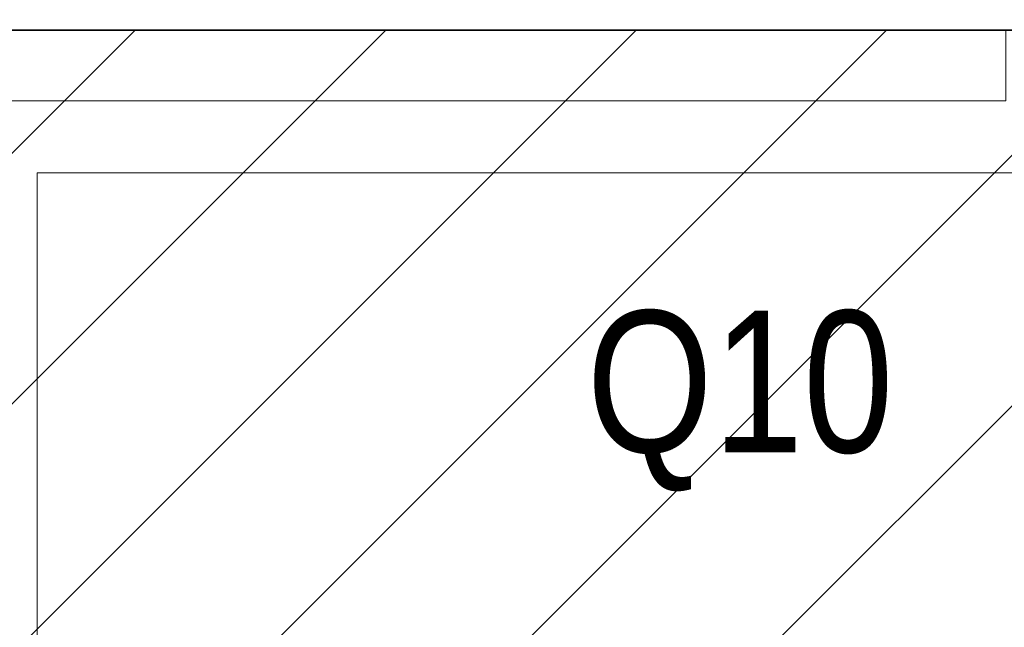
# Model space of a CAD drawing. Header units: millimetres. Extents: x -226731 to 126254, y -16359 to 60195.
# Tile 90 of 256: x -161072 to -160377, y 20303 to 20732. Entities that reach past the tile are written whole.
import ezdxf

# ---------------------------------------------------------------- set-up
doc = ezdxf.new("R2010")
doc.units = ezdxf.units.MM
doc.header["$LTSCALE"] = 0.1
doc.header["$MEASUREMENT"] = 0
for name, color, linetype, lineweight in [('0_CCE_ FF_SIDE WALL SPRINKLER', 6, 'Continuous', 0), ('EQUIPMENT', 30, 'Continuous', 5), ('sag rod', 4, 'Continuous', 0), ('SPRINKLER COVERAGE AREA', 1, 'Continuous', 9), ('TEXT', 70, 'Continuous', 5)]:
    doc.layers.add(name, color=color, linetype=linetype, lineweight=lineweight)
doc.layers.add('FIRE FIGHTING SERVICES', color=5, linetype='Continuous')
doc.layers.add('NPC-P-Waste Water Pipe', color=5, linetype='Continuous')
doc.layers.add('V.PORT', color=3, linetype='Continuous', plot=False)
doc.styles.get("Standard").update_dxf_attribs({"font": 'ARIALN.TTF'})

# ---------------------------------------------------------------- blocks, each defined once
blk = doc.blocks.new('A$C67E6678E')
at = {"layer": 'NPC-P-Waste Water Pipe', "true_color": 0xcd6928}
h = blk.add_hatch(dxfattribs=at)
h.set_pattern_fill('ANSI31', color=32, scale=1000)
h.set_pattern_definition([(45, (164851.16, -10699.63), (-88.38835, 88.38835), [])])
h.paths.add_polyline_path([(10643.22, 4336.71), (6342.1, 4336.71), (6342.1, 4814.08), (5642.47, 4814.08), (5642.47, 4508.48), (2241.01, 4508.48), (2241.01, 4950.01), (1634.91, 4950.01), (1634.91, 6045.28), (842.47, 6045.28), (842.47, 10025), (10643.22, 10025)])
at = {"layer": 'NPC-P-Waste Water Pipe', "color": 32, "true_color": 0xcd6928}
blk.add_lwpolyline([(10643.22, 4336.71), (6342.1, 4336.71), (6342.1, 4814.08), (5642.47, 4814.08), (5642.47, 4508.48), (2241.01, 4508.48), (2241.01, 4950.01), (1634.91, 4950.01), (1634.91, 6045.28), (842.47, 6045.28), (842.47, 10025), (10643.22, 10025)], close=True, dxfattribs=at)
blk = doc.blocks.new('A$C2AD535C3')
at = {"layer": 'SPRINKLER COVERAGE AREA', "color": 1}
blk.add_circle((0, 0), 2500, dxfattribs=at)
blk = doc.blocks.new('G$C3584CA52')
at = {"layer": '0_CCE_ FF_SIDE WALL SPRINKLER', "color": 240, "xscale": -0.6, "yscale": 0.6, "zscale": 0.6}
blk.add_blockref('A$C2AD535C3', (2995.19, -1500), dxfattribs=at)

msp = doc.modelspace()

# ---------------------------------------------------------------- linework, layer by layer
at = {"layer": 'EQUIPMENT', "color": 8}
msp.add_lwpolyline([(-160159.26, 20623.85), (-160159.26, 20098.77), (-161059.41, 20098.77), (-161059.41, 20623.85)], close=True, dxfattribs=at)
at = {"layer": 'sag rod', "color": 8}
msp.add_lwpolyline([(-161619.22, 20674.63), (-160375.76, 20674.63), (-160375.76, 20724.63), (-161619.22, 20724.63)], close=True, dxfattribs=at)
at = {"layer": 'V.PORT', "color": 8}
msp.add_lwpolyline([(-152367.94, 20724.63), (-164851.16, 20724.63)], dxfattribs=at)

# ---------------------------------------------------------------- block references
at = {"layer": 'FIRE FIGHTING SERVICES'}
msp.add_blockref('G$C3584CA52', (-163018.33, 21220.5), dxfattribs=at)
at = {"layer": 'NPC-P-Waste Water Pipe', "color": 0}
msp.add_blockref('A$C67E6678E', (-164851.16, 10699.63), dxfattribs=at)

# ---------------------------------------------------------------- texts
at = {"layer": 'TEXT', "color": 8, "insert": (-160671.76, 20399.07), "char_height": 100.017, "width": 141.3502, "attachment_point": 7}
msp.add_mtext('Q10', dxfattribs=at)

doc.saveas('drawing.dxf')
